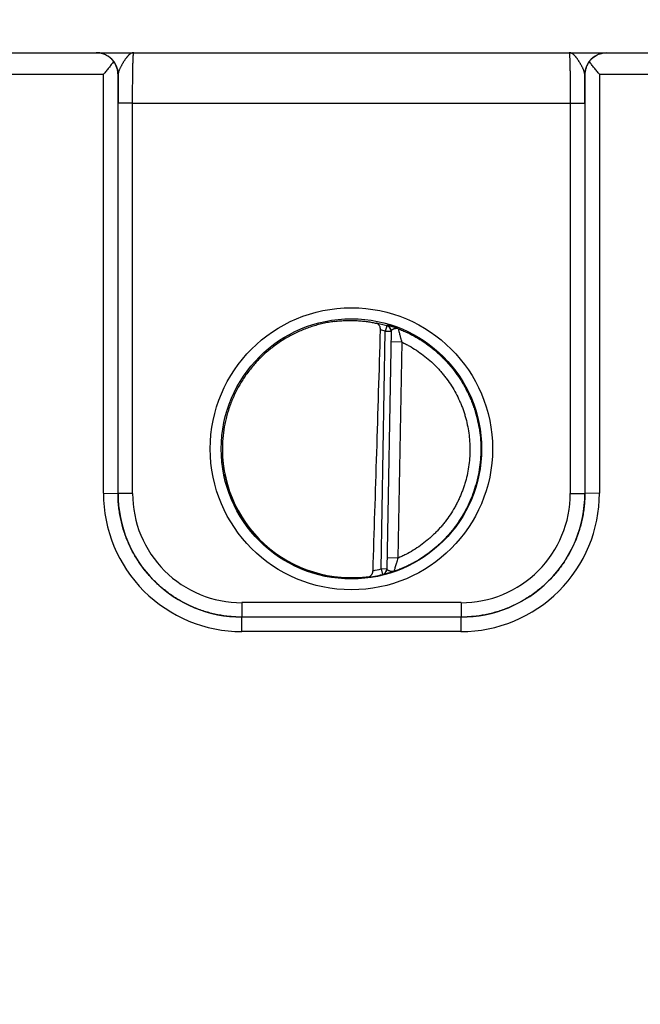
# Model space of a CAD drawing. Header units: inches. Extents: x 0 to 34, y 0 to 22.
# Tile 5 of 118: x 11.756 to 12.607, y 6.589 to 7.941. Entities that reach past the tile are written whole.
import ezdxf

# ---------------------------------------------------------------- set-up
doc = ezdxf.new("R2010")
doc.units = ezdxf.units.IN
doc.header["$LTSCALE"] = 1.87
doc.header["$MEASUREMENT"] = 0
doc.layers.get('0').update_dxf_attribs({"linetype": 'CONTINUOUS'})
doc.layers.add('DIMENSIONS', color=7, linetype='CONTINUOUS')
doc.styles.get("Standard").update_dxf_attribs({"font": 'txt', "width": 0.8})
doc.dimstyles.new('DIMSTYLE_1', dxfattribs={"dimtxt": 0.125, "dimasz": 0.18, "dimexe": 0.18, "dimexo": 0.0625, "dimgap": 0.09, "dimtad": 0, "dimtih": 1, "dimtoh": 1, "dimzin": 4, "dimdsep": 46, "dimtxsty": 'STANDARD', "dimblk": '_FILLED', "dimblk1": '_FILLED', "dimblk2": '_FILLED', "dimcen": 0.09, "dimadec": 0, "dimazin": 0, "dimtp": 0.01, "dimtm": 0.01, "dimtfac": 1, "dimtofl": 0, "dimtmove": 0, "dimatfit": 3, "dimldrblk": '_FILLED', "dimfxl": 1, "dimtolj": 1, "dimtzin": 4, "dimarcsym": 0})

# ---------------------------------------------------------------- blocks, each defined once
blk = doc.blocks.new('*D21')
at = {"layer": 'DIMENSIONS', "color": 2, "linetype": 'CONTINUOUS'}
for p, q in [((17.9524, 8.403), (17.9524, 8.5835)), ((17.7794, 8.1224), (17.9524, 8.403)), ((17.7794, 6.6766), (17.7794, 8.1224))]:
    blk.add_line(p, q, dxfattribs=at)
at = {"layer": 'DIMENSIONS', "color": 2, "linetype": 'CONTINUOUS', "insert": (17.8899, 8.646), "char_height": 0.125, "width": 1.325, "attachment_point": 1, "rotation": 90, "line_spacing_factor": 0.9}
blk.add_mtext('12.08{\\Ftxt.shx;\\W1.000000;\\H0.125000; }[306.8]', dxfattribs=at)
blk = doc.blocks.new('_FILLED')
at = {"color": 0, "linetype": 'BYBLOCK'}
blk.add_solid([(0, 0), (-1, 0.1736), (-1, -0.1736)], dxfattribs=at)
blk = doc.blocks.new('*D24')
at = {"layer": 'DIMENSIONS', "color": 2, "linetype": 'CONTINUOUS'}
blk.add_line((17.622, 6.2695), (17.622, 8.5835), dxfattribs=at)
at = {"layer": 'DIMENSIONS', "color": 2, "linetype": 'CONTINUOUS', "insert": (17.5595, 8.646), "char_height": 0.125, "width": 1.325, "attachment_point": 1, "rotation": 90, "line_spacing_factor": 0.9}
blk.add_mtext('11.92{\\Ftxt.shx;\\W1.000000;\\H0.125000; }[302.8]', dxfattribs=at)

msp = doc.modelspace()

# ---------------------------------------------------------------- linework, layer by layer
at = {"color": 7, "linetype": 'CONTINUOUS'}
for p, q in [((9.7833, 7.896), (17.563, 7.896)), ((11.6214, 7.8663), (11.8707, 7.8663)), ((11.8707, 7.291), (11.8707, 7.8663)), ((11.8907, 7.2908), (11.8907, 7.866)), ((11.8909, 7.866), (11.8907, 7.866)), ((12.5314, 7.866), (12.5312, 7.866)), ((12.5314, 7.866), (12.5314, 7.2908)), ((12.5514, 7.8663), (12.5514, 7.291)), ((12.5514, 7.8663), (12.8007, 7.8663)), ((11.8907, 7.2908), (11.8907, 7.8268)), ((11.9107, 7.8266), (11.8907, 7.8268)), ((11.9107, 7.2906), (11.9107, 7.8266)), ((11.9107, 7.8266), (12.5114, 7.8266)), ((12.5114, 7.8266), (12.5314, 7.8268)), ((12.5114, 7.8266), (12.5114, 7.2906)), ((12.5314, 7.8268), (12.5314, 7.2908)), ((12.2597, 7.5209), (12.2575, 7.5133)), ((12.2597, 7.5214), (12.2597, 7.5209)), ((12.2518, 7.187), (12.2575, 7.5133)), ((12.2654, 7.5132), (12.2575, 7.5133)), ((12.2654, 7.5137), (12.2597, 7.1867)), ((12.2801, 7.4986), (12.2651, 7.4988)), ((12.2801, 7.4986), (12.2749, 7.2018)), ((11.8707, 7.291), (11.8907, 7.2908)), ((11.9107, 7.2906), (11.8907, 7.2908)), ((12.5114, 7.2906), (12.5314, 7.2908)), ((12.5514, 7.291), (12.5314, 7.2908)), ((12.2749, 7.2018), (12.2599, 7.2021)), ((12.2597, 7.1869), (12.2518, 7.187)), ((12.2518, 7.187), (12.2537, 7.1794)), ((12.2537, 7.1792), (12.2537, 7.1794)), ((12.0607, 7.1407), (12.0607, 7.1208)), ((12.3614, 7.1407), (12.0607, 7.1407)), ((12.3614, 7.1407), (12.3614, 7.1208)), ((12.0607, 7.101), (12.0607, 7.1208)), ((12.3614, 7.1208), (12.0607, 7.1208)), ((12.3614, 7.1208), (12.0607, 7.1208)), ((12.3614, 7.101), (12.3614, 7.1208)), ((12.3614, 7.101), (12.0607, 7.101))]:
    msp.add_line(p, q, dxfattribs=at)
for centre, radius in [((12.211, 7.352), 0.1937), ((12.211, 7.3519), 0.1787)]:
    msp.add_circle(centre, radius, dxfattribs=at)
for centre, radius, start, end in [((11.8609, 7.866), 0.03, 0.0038, 89.8584), ((12.5612, 7.866), 0.03, 90.1415, 179.9963), ((16.4282, 7.8282), 4.5375, 179.5222, 180.0174), ((7.8515, 7.8276), 4.6799, 359.9898, 0.47), ((12.2108, 7.3499), 0.1779, 74.0687, 78.9234), ((12.2575, 7.5139), 0.00787, 359.0074, 74.1117), ((12.2575, 7.5133), 0.00787, 359.0007, 74.0857), ((12.2109, 7.35), 0.1699, 74.0681, 76.3603), ((12.0606, 7.291), 0.19, 179.9978, 270.0047), ((12.0607, 7.2908), 0.17, 179.9996, 270.0028), ((12.0607, 7.2906), 0.15, 179.9978, 270.0047), ((12.3614, 7.291), 0.19, 269.9953, 0.0022), ((12.3614, 7.2908), 0.17, 269.9972, 0.0005), ((12.3614, 7.2906), 0.15, 269.9953, 0.0022), ((12.2108, 7.3522), 0.1702, 280.0959, 283.9432), ((12.2518, 7.187), 0.00787, 283.9412, 358.9999), ((12.2518, 7.1868), 0.00787, 283.914, 358.9991), ((12.2108, 7.3522), 0.1781, 277.0014, 283.9435)]:
    msp.add_arc(centre, radius, start, end, dxfattribs=at)
for centre, major_axis, ratio, start_param, end_param in [((12.2327, 10.1094), (-0.078, -4.4688), 0.01745, 0.857621, 0.951729), ((12.211, 7.3521), (0, 0.1771), 1, 1.521607, 3.283994)]:
    msp.add_ellipse(centre, major_axis=major_axis, ratio=ratio, start_param=start_param, end_param=end_param, dxfattribs=at)
for points, knots in [([(11.8846, 7.8838), (11.8842, 7.8843), (11.8835, 7.8853), (11.8822, 7.8867), (11.8809, 7.8881), (11.8791, 7.8897), (11.8767, 7.8914), (11.8741, 7.8928), (11.8721, 7.8938), (11.8705, 7.8944), (11.869, 7.8949), (11.8674, 7.8953), (11.8658, 7.8956), (11.8642, 7.8958), (11.8625, 7.896), (11.8615, 7.896), (11.8609, 7.896)], [0, 0, 0, 0, 0.070576, 0.139538, 0.206998, 0.273072, 0.401496, 0.525839, 0.586793, 0.647064, 0.706757, 0.765974, 0.824811, 0.883366, 0.941733, 1, 1, 1, 1]), ([(11.8846, 7.8838), (11.8841, 7.8831), (11.8831, 7.8817), (11.8814, 7.8796), (11.8797, 7.8774), (11.878, 7.8752), (11.8762, 7.873), (11.8738, 7.87), (11.8719, 7.8678), (11.8707, 7.8663)], [0, 0, 0, 0, 0.11509, 0.234511, 0.357363, 0.482891, 0.610453, 0.739488, 1, 1, 1, 1]), ([(11.8907, 7.866), (11.8907, 7.8668), (11.8906, 7.8683), (11.8903, 7.8706), (11.8898, 7.8729), (11.8892, 7.8751), (11.8883, 7.8774), (11.8873, 7.8796), (11.8861, 7.8817), (11.8851, 7.8831), (11.8846, 7.8838)], [0, 0, 0, 0, 0.120429, 0.24137, 0.363207, 0.486333, 0.611153, 0.738084, 0.867555, 1, 1, 1, 1]), ([(11.9123, 7.896), (11.912, 7.896), (11.9115, 7.896), (11.9108, 7.8959), (11.91, 7.8957), (11.9093, 7.8954), (11.9085, 7.895), (11.9079, 7.8947), (11.9074, 7.8943), (11.9071, 7.8941), (11.9067, 7.8938), (11.9062, 7.8934), (11.9055, 7.8928), (11.9048, 7.8921), (11.904, 7.8913), (11.9033, 7.8904), (11.9027, 7.8896), (11.9022, 7.889), (11.9016, 7.8883), (11.901, 7.8875), (11.9002, 7.8864), (11.8995, 7.8852), (11.8987, 7.8841), (11.898, 7.8828), (11.8972, 7.8816), (11.8965, 7.8803), (11.8958, 7.879), (11.8951, 7.8777), (11.8944, 7.8764), (11.8937, 7.875), (11.8931, 7.8737), (11.8925, 7.8724), (11.892, 7.871), (11.8916, 7.87), (11.8914, 7.8691), (11.8912, 7.8683), (11.891, 7.8672), (11.8909, 7.8664), (11.8909, 7.866)], [0, 0, 0, 0, 0.019196, 0.038662, 0.058565, 0.079115, 0.10053, 0.122928, 0.134526, 0.146405, 0.15858, 0.171065, 0.196981, 0.224161, 0.252622, 0.282367, 0.313368, 0.329326, 0.345579, 0.378942, 0.413388, 0.448832, 0.485179, 0.522314, 0.560115, 0.598437, 0.637129, 0.676022, 0.714925, 0.753634, 0.79193, 0.829576, 0.866322, 0.90193, 0.919237, 0.936175, 0.968884, 1, 1, 1, 1]), ([(11.9107, 7.8266), (11.9107, 7.8289), (11.9107, 7.8334), (11.9107, 7.8402), (11.9108, 7.8467), (11.9108, 7.8531), (11.9109, 7.8593), (11.911, 7.8651), (11.911, 7.8705), (11.9111, 7.8756), (11.9112, 7.8795), (11.9113, 7.8823), (11.9114, 7.8843), (11.9114, 7.8861), (11.9115, 7.8878), (11.9116, 7.8893), (11.9116, 7.8907), (11.9117, 7.8919), (11.9118, 7.8928), (11.9118, 7.8935), (11.9119, 7.8939), (11.9119, 7.8943), (11.9119, 7.8947), (11.912, 7.895), (11.912, 7.8953), (11.9121, 7.8955), (11.9121, 7.8956), (11.9121, 7.8958), (11.9121, 7.8958), (11.9122, 7.8959), (11.9122, 7.8959), (11.9122, 7.896), (11.9122, 7.896), (11.9122, 7.896), (11.9122, 7.896), (11.9122, 7.896), (11.9123, 7.896)], [0, 0, 0, 0, 0.098183, 0.195346, 0.290565, 0.382933, 0.47157, 0.555633, 0.634321, 0.706886, 0.772639, 0.802763, 0.830956, 0.857151, 0.881285, 0.903302, 0.92315, 0.940782, 0.95616, 0.962991, 0.969246, 0.974922, 0.980015, 0.984523, 0.988445, 0.991781, 0.994531, 0.995688, 0.9967, 0.99757, 0.998298, 0.998891, 0.999357, 0.999547, 0.999714, 1, 1, 1, 1]), ([(12.5098, 7.896), (12.5098, 7.896), (12.5098, 7.896), (12.5099, 7.896), (12.5099, 7.896), (12.5099, 7.896), (12.5099, 7.8959), (12.5099, 7.8959), (12.5099, 7.8958), (12.51, 7.8958), (12.51, 7.8956), (12.51, 7.8955), (12.5101, 7.8953), (12.5101, 7.895), (12.5101, 7.8947), (12.5102, 7.8943), (12.5102, 7.8939), (12.5102, 7.8935), (12.5103, 7.8928), (12.5104, 7.8919), (12.5104, 7.8907), (12.5105, 7.8893), (12.5106, 7.8878), (12.5106, 7.8861), (12.5107, 7.8843), (12.5108, 7.8823), (12.5108, 7.8795), (12.5109, 7.8756), (12.511, 7.8705), (12.5111, 7.8651), (12.5112, 7.8593), (12.5113, 7.8531), (12.5113, 7.8467), (12.5114, 7.8402), (12.5114, 7.8334), (12.5114, 7.8289), (12.5114, 7.8266)], [0, 0, 0, 0, 0.000286, 0.000453, 0.000643, 0.001109, 0.001702, 0.002431, 0.0033, 0.004312, 0.005469, 0.008219, 0.011555, 0.015477, 0.019986, 0.025079, 0.030755, 0.03701, 0.043841, 0.059218, 0.076851, 0.096699, 0.118716, 0.142851, 0.169045, 0.197238, 0.227362, 0.293115, 0.365681, 0.444369, 0.528431, 0.617068, 0.709435, 0.804654, 0.901818, 1, 1, 1, 1]), ([(12.5312, 7.866), (12.5312, 7.8664), (12.5311, 7.8672), (12.5309, 7.8683), (12.5307, 7.8691), (12.5304, 7.87), (12.5301, 7.871), (12.5296, 7.8724), (12.529, 7.8737), (12.5284, 7.875), (12.5277, 7.8764), (12.527, 7.8777), (12.5263, 7.879), (12.5256, 7.8803), (12.5248, 7.8816), (12.5241, 7.8828), (12.5233, 7.8841), (12.5226, 7.8852), (12.5218, 7.8864), (12.5211, 7.8875), (12.5204, 7.8883), (12.5199, 7.889), (12.5194, 7.8896), (12.5188, 7.8904), (12.518, 7.8913), (12.5173, 7.8921), (12.5165, 7.8928), (12.5159, 7.8934), (12.5154, 7.8938), (12.515, 7.8941), (12.5147, 7.8943), (12.5142, 7.8947), (12.5135, 7.895), (12.5128, 7.8954), (12.5121, 7.8957), (12.5113, 7.8959), (12.5106, 7.896), (12.5101, 7.896), (12.5098, 7.896)], [0, 0, 0, 0, 0.031119, 0.063826, 0.080763, 0.09807, 0.133679, 0.170425, 0.208071, 0.246367, 0.285075, 0.323979, 0.362872, 0.401563, 0.439886, 0.477686, 0.514822, 0.551168, 0.586613, 0.621059, 0.654421, 0.670674, 0.686632, 0.717634, 0.747378, 0.775839, 0.80302, 0.828936, 0.841421, 0.853597, 0.865476, 0.877074, 0.89947, 0.920884, 0.941435, 0.961339, 0.980808, 1, 1, 1, 1]), ([(12.5375, 7.8838), (12.5369, 7.8831), (12.536, 7.8817), (12.5348, 7.8796), (12.5338, 7.8774), (12.5329, 7.8751), (12.5323, 7.8729), (12.5318, 7.8706), (12.5315, 7.8683), (12.5314, 7.8668), (12.5314, 7.866)], [0, 0, 0, 0, 0.132445, 0.261916, 0.388847, 0.513667, 0.636793, 0.75863, 0.879571, 1, 1, 1, 1]), ([(12.5375, 7.8838), (12.5378, 7.8843), (12.5386, 7.8853), (12.5403, 7.8872), (12.5425, 7.8893), (12.5454, 7.8914), (12.5484, 7.8931), (12.5511, 7.8942), (12.5532, 7.8949), (12.5548, 7.8953), (12.5564, 7.8956), (12.558, 7.8959), (12.5596, 7.896), (12.5607, 7.896), (12.5612, 7.896)], [0, 0, 0, 0, 0.070595, 0.139571, 0.273057, 0.401489, 0.525834, 0.647012, 0.706708, 0.765928, 0.824772, 0.883336, 0.941714, 1, 1, 1, 1]), ([(12.5514, 7.8663), (12.5502, 7.8678), (12.5483, 7.87), (12.5459, 7.873), (12.5441, 7.8752), (12.5424, 7.8774), (12.5407, 7.8796), (12.539, 7.8817), (12.538, 7.8831), (12.5375, 7.8838)], [0, 0, 0, 0, 0.260512, 0.389547, 0.517109, 0.642637, 0.765489, 0.88491, 1, 1, 1, 1]), ([(12.1876, 7.5268), (12.185, 7.5265), (12.1797, 7.5257), (12.1719, 7.5241), (12.1641, 7.5221), (12.1565, 7.5198), (12.1489, 7.5172), (12.1415, 7.5142), (12.1342, 7.5109), (12.1247, 7.5061), (12.1133, 7.4992), (12.1025, 7.4914), (12.0943, 7.4846), (12.0884, 7.4792), (12.0827, 7.4735), (12.0774, 7.4676), (12.0723, 7.4614), (12.0674, 7.4551), (12.0629, 7.4485), (12.0587, 7.4417), (12.0547, 7.4347), (12.0511, 7.4276), (12.0478, 7.4203), (12.0449, 7.4129), (12.0423, 7.4053), (12.04, 7.3976), (12.0381, 7.3899), (12.036, 7.3794), (12.0343, 7.3662), (12.0338, 7.3555), (12.0339, 7.3502)], [0, 0, 0, 0, 0.031255, 0.062509, 0.093763, 0.125017, 0.156271, 0.187525, 0.218779, 0.250033, 0.312524, 0.375014, 0.406266, 0.437519, 0.468771, 0.500023, 0.531275, 0.562526, 0.593778, 0.625029, 0.65628, 0.687531, 0.718781, 0.750032, 0.781282, 0.812532, 0.843782, 0.875032, 0.937516, 1, 1, 1, 1]), ([(12.1876, 7.5268), (12.1903, 7.5272), (12.1956, 7.5278), (12.2036, 7.5283), (12.2114, 7.5284), (12.2189, 7.5281), (12.2261, 7.5275), (12.2329, 7.5267), (12.2391, 7.5257), (12.2431, 7.5249), (12.245, 7.5244)], [0, 0, 0, 0, 0.140151, 0.278822, 0.414485, 0.545659, 0.670975, 0.789193, 0.899204, 1, 1, 1, 1]), ([(12.2509, 7.5151), (12.2509, 7.5154), (12.2509, 7.516), (12.2508, 7.5169), (12.2507, 7.5178), (12.2505, 7.5186), (12.2503, 7.5194), (12.2499, 7.5204), (12.2494, 7.5213), (12.2488, 7.522), (12.2483, 7.5226), (12.2478, 7.523), (12.2473, 7.5234), (12.2468, 7.5238), (12.2462, 7.5241), (12.2456, 7.5243), (12.2452, 7.5244), (12.245, 7.5244)], [0, 0, 0, 0, 0.0763, 0.151748, 0.225661, 0.297551, 0.367107, 0.434175, 0.56075, 0.620618, 0.678457, 0.734548, 0.789201, 0.842745, 0.895512, 0.947827, 1, 1, 1, 1]), ([(12.2753, 7.5169), (12.2747, 7.5171), (12.2736, 7.5175), (12.2721, 7.5181), (12.2706, 7.5186), (12.2691, 7.5191), (12.2677, 7.5195), (12.2664, 7.5199), (12.2652, 7.5202), (12.2641, 7.5205), (12.2631, 7.5208), (12.2624, 7.521), (12.2618, 7.5211), (12.2615, 7.5212), (12.2611, 7.5213), (12.2608, 7.5213), (12.2606, 7.5214), (12.2603, 7.5214), (12.2602, 7.5214), (12.26, 7.5215), (12.26, 7.5215), (12.2599, 7.5215), (12.2598, 7.5215), (12.2598, 7.5215), (12.2597, 7.5215), (12.2597, 7.5215), (12.2597, 7.5215), (12.2597, 7.5215), (12.2597, 7.5215), (12.2597, 7.5215), (12.2597, 7.5214), (12.2597, 7.5214)], [0, 0, 0, 0, 0.106472, 0.209217, 0.307692, 0.401404, 0.489897, 0.572718, 0.64944, 0.719632, 0.782875, 0.83875, 0.863801, 0.88686, 0.90788, 0.926817, 0.943628, 0.958272, 0.970713, 0.976098, 0.980922, 0.985184, 0.988881, 0.992014, 0.994586, 0.99661, 0.998113, 0.99869, 0.999173, 0.999594, 1, 1, 1, 1]), ([(12.2753, 7.5169), (12.275, 7.517), (12.2746, 7.5171), (12.2741, 7.5172), (12.2737, 7.5172), (12.2733, 7.5172), (12.2729, 7.5172), (12.2724, 7.5172), (12.2719, 7.5171), (12.2713, 7.517), (12.2708, 7.5169), (12.2704, 7.5168), (12.27, 7.5167), (12.2696, 7.5166), (12.2692, 7.5165), (12.2688, 7.5163), (12.2685, 7.5162), (12.2681, 7.5161), (12.2678, 7.5159), (12.2675, 7.5158), (12.2672, 7.5156), (12.2669, 7.5155), (12.2666, 7.5153), (12.2664, 7.5152), (12.2662, 7.515), (12.266, 7.5148), (12.2658, 7.5147), (12.2656, 7.5145), (12.2655, 7.5143), (12.2654, 7.5141), (12.2654, 7.5139), (12.2654, 7.5138), (12.2654, 7.5137)], [0, 0, 0, 0, 0.072898, 0.109171, 0.145609, 0.182247, 0.219088, 0.256236, 0.293676, 0.368923, 0.406578, 0.444131, 0.481453, 0.518379, 0.554778, 0.590536, 0.62552, 0.659591, 0.692628, 0.724515, 0.755142, 0.78441, 0.812233, 0.838544, 0.863305, 0.886507, 0.908179, 0.928423, 0.947416, 0.965412, 0.982785, 1, 1, 1, 1]), ([(12.2753, 7.5169), (12.2753, 7.5169), (12.2753, 7.5169), (12.2753, 7.5169), (12.2753, 7.5168), (12.2753, 7.5167), (12.2753, 7.5166), (12.2754, 7.5163), (12.2755, 7.5159), (12.2756, 7.5155), (12.2758, 7.5146), (12.2762, 7.513), (12.2767, 7.511), (12.2771, 7.5095), (12.2773, 7.5086), (12.2776, 7.5076), (12.2779, 7.5064), (12.2783, 7.5048), (12.2787, 7.5033), (12.2793, 7.5012), (12.2798, 7.4996), (12.2801, 7.4986)], [0, 0, 0, 0, 0.001033, 0.002791, 0.005275, 0.008477, 0.017002, 0.028302, 0.058876, 0.077938, 0.099353, 0.205866, 0.33916, 0.413269, 0.451786, 0.491142, 0.571999, 0.655156, 0.740018, 0.826068, 1, 1, 1, 1]), ([(12.2753, 7.5169), (12.2773, 7.5161), (12.2815, 7.5144), (12.2896, 7.5107), (12.2995, 7.5056), (12.3108, 7.4985), (12.3198, 7.4919), (12.3267, 7.4862), (12.3317, 7.4818), (12.3365, 7.4771), (12.3411, 7.4723), (12.3456, 7.4673), (12.3513, 7.4605), (12.3579, 7.4515), (12.365, 7.4402), (12.3702, 7.4303), (12.3739, 7.4222), (12.3765, 7.416), (12.3788, 7.4097), (12.3816, 7.4012), (12.3844, 7.3905), (12.3869, 7.3773), (12.3884, 7.364), (12.3887, 7.3551), (12.3886, 7.3506)], [0, 0, 0, 0, 0.031253, 0.062507, 0.125003, 0.187499, 0.249995, 0.281248, 0.312501, 0.343755, 0.375008, 0.406262, 0.437515, 0.500011, 0.562507, 0.625003, 0.656256, 0.68751, 0.718763, 0.750017, 0.812513, 0.875008, 0.937504, 1, 1, 1, 1]), ([(12.2801, 7.4986), (12.2819, 7.4977), (12.2853, 7.496), (12.2921, 7.4924), (12.3003, 7.4874), (12.3097, 7.4807), (12.3187, 7.4734), (12.3257, 7.4668), (12.331, 7.4612), (12.3348, 7.4569), (12.3385, 7.4524), (12.3431, 7.4463), (12.3486, 7.4383), (12.3544, 7.4284), (12.3586, 7.4197), (12.3617, 7.4127), (12.3638, 7.4073), (12.3656, 7.4018), (12.3679, 7.3945), (12.3702, 7.3851), (12.3722, 7.3737), (12.3734, 7.3622), (12.3737, 7.3545), (12.3736, 7.3507)], [0, 0, 0, 0, 0.031253, 0.062507, 0.125004, 0.187501, 0.249998, 0.312494, 0.343748, 0.375001, 0.406255, 0.437508, 0.500005, 0.562502, 0.624999, 0.656252, 0.687506, 0.718759, 0.750012, 0.812509, 0.875006, 0.937503, 1, 1, 1, 1]), ([(12.0339, 7.3502), (12.0339, 7.3451), (12.0344, 7.3347), (12.0362, 7.3219), (12.0382, 7.3118), (12.0401, 7.3043), (12.0423, 7.2969), (12.0449, 7.2896), (12.0477, 7.2824), (12.0509, 7.2753), (12.0543, 7.2684), (12.0593, 7.2594), (12.0664, 7.2485), (12.0743, 7.2383), (12.0811, 7.2306), (12.0865, 7.225), (12.0921, 7.2197), (12.0999, 7.213), (12.1102, 7.2052), (12.1212, 7.1983), (12.1303, 7.1934), (12.1372, 7.19), (12.1443, 7.187), (12.1516, 7.1842), (12.1589, 7.1818), (12.1664, 7.1796), (12.1739, 7.1779), (12.179, 7.1769), (12.1815, 7.1765)], [0, 0, 0, 0, 0.062486, 0.124973, 0.156224, 0.187475, 0.218726, 0.249977, 0.281228, 0.31248, 0.343731, 0.374983, 0.437473, 0.499963, 0.531216, 0.562469, 0.593722, 0.624975, 0.687468, 0.749961, 0.781216, 0.81247, 0.843725, 0.874979, 0.906234, 0.93749, 0.968745, 1, 1, 1, 1]), ([(12.3886, 7.3506), (12.3886, 7.3461), (12.3882, 7.337), (12.3866, 7.3234), (12.3839, 7.31), (12.3802, 7.2968), (12.3755, 7.2839), (12.3699, 7.2715), (12.3632, 7.2595), (12.3557, 7.2481), (12.3488, 7.239), (12.3428, 7.2322), (12.3381, 7.2272), (12.3332, 7.2224), (12.3265, 7.2162), (12.3176, 7.2091), (12.3064, 7.2013), (12.2965, 7.1955), (12.2884, 7.1914), (12.2822, 7.1886), (12.2759, 7.1859), (12.2716, 7.1844), (12.2694, 7.1836)], [0, 0, 0, 0, 0.062497, 0.124994, 0.187491, 0.249988, 0.312485, 0.374982, 0.43748, 0.499977, 0.562474, 0.593728, 0.624983, 0.656237, 0.687491, 0.749988, 0.812486, 0.874983, 0.906237, 0.937491, 0.968746, 1, 1, 1, 1]), ([(12.3736, 7.3507), (12.3736, 7.3468), (12.3733, 7.3389), (12.372, 7.3271), (12.3698, 7.3155), (12.3673, 7.306), (12.3648, 7.2985), (12.3628, 7.2929), (12.3606, 7.2874), (12.3582, 7.282), (12.3556, 7.2767), (12.3518, 7.2698), (12.3467, 7.2614), (12.3409, 7.2534), (12.336, 7.2472), (12.3321, 7.2428), (12.3281, 7.2384), (12.3239, 7.2343), (12.3196, 7.2302), (12.3136, 7.2251), (12.3058, 7.2191), (12.296, 7.2125), (12.2874, 7.2077), (12.2803, 7.2042), (12.2767, 7.2026), (12.2749, 7.2018)], [0, 0, 0, 0, 0.062495, 0.124991, 0.187486, 0.249982, 0.281235, 0.312488, 0.343741, 0.374993, 0.406246, 0.437499, 0.499995, 0.56249, 0.593743, 0.624996, 0.656249, 0.687502, 0.718755, 0.750008, 0.812503, 0.874999, 0.937494, 0.968747, 1, 1, 1, 1]), ([(12.0607, 7.1208), (12.0579, 7.1208), (12.0523, 7.121), (12.044, 7.1216), (12.0357, 7.1226), (12.0275, 7.124), (12.0193, 7.1259), (12.0113, 7.1281), (12.0034, 7.1307), (11.9956, 7.1337), (11.988, 7.1371), (11.9805, 7.1408), (11.9732, 7.145), (11.9662, 7.1494), (11.9594, 7.1542), (11.9528, 7.1594), (11.9465, 7.1648), (11.9404, 7.1706), (11.9347, 7.1766), (11.9292, 7.1829), (11.9241, 7.1895), (11.9193, 7.1963), (11.9148, 7.2034), (11.9107, 7.2106), (11.9069, 7.2181), (11.9036, 7.2257), (11.9006, 7.2335), (11.8979, 7.2414), (11.8957, 7.2495), (11.8939, 7.2576), (11.8925, 7.2659), (11.8914, 7.2741), (11.8908, 7.2825), (11.8907, 7.288), (11.8907, 7.2908)], [0, 0, 0, 0, 0.031251, 0.062501, 0.093752, 0.125003, 0.156254, 0.187504, 0.218755, 0.250006, 0.281256, 0.312507, 0.343757, 0.375008, 0.406258, 0.437509, 0.468759, 0.500009, 0.531259, 0.562509, 0.593759, 0.625009, 0.656258, 0.687508, 0.718758, 0.750007, 0.781256, 0.812506, 0.843755, 0.875004, 0.906253, 0.937502, 0.968751, 1, 1, 1, 1]), ([(11.8907, 7.2908), (11.8907, 7.2908), (11.8907, 7.2908), (11.8907, 7.2908), (11.8907, 7.2908), (11.8907, 7.2908), (11.8907, 7.2908)], [0, 0, 0, 0, 0.269142, 0.532263, 0.767297, 1, 1, 1, 1]), ([(12.5314, 7.2908), (12.5314, 7.288), (12.5313, 7.2825), (12.5306, 7.2741), (12.5296, 7.2659), (12.5282, 7.2576), (12.5264, 7.2495), (12.5241, 7.2414), (12.5215, 7.2335), (12.5185, 7.2257), (12.5151, 7.2181), (12.5114, 7.2106), (12.5073, 7.2034), (12.5028, 7.1963), (12.498, 7.1895), (12.4929, 7.1829), (12.4874, 7.1766), (12.4817, 7.1706), (12.4756, 7.1648), (12.4693, 7.1594), (12.4627, 7.1542), (12.4559, 7.1494), (12.4488, 7.145), (12.4416, 7.1408), (12.4341, 7.1371), (12.4265, 7.1337), (12.4187, 7.1307), (12.4108, 7.1281), (12.4027, 7.1259), (12.3946, 7.124), (12.3864, 7.1226), (12.3781, 7.1216), (12.3698, 7.121), (12.3642, 7.1208), (12.3614, 7.1208)], [0, 0, 0, 0, 0.031249, 0.062498, 0.093747, 0.124996, 0.156245, 0.187494, 0.218744, 0.249993, 0.281242, 0.312492, 0.343742, 0.374991, 0.406241, 0.437491, 0.468741, 0.499991, 0.531241, 0.562492, 0.593742, 0.624992, 0.656243, 0.687493, 0.718744, 0.749994, 0.781245, 0.812496, 0.843746, 0.874997, 0.906248, 0.937499, 0.968749, 1, 1, 1, 1]), ([(12.5314, 7.2908), (12.5314, 7.2908), (12.5314, 7.2908), (12.5314, 7.2908), (12.5314, 7.2908), (12.5314, 7.2908), (12.5314, 7.2908)], [0, 0, 0, 0, 0.271133, 0.535342, 0.768839, 1, 1, 1, 1]), ([(12.2749, 7.2018), (12.2746, 7.2008), (12.2741, 7.1992), (12.2734, 7.1971), (12.2727, 7.195), (12.272, 7.1926), (12.2712, 7.1898), (12.2705, 7.1875), (12.27, 7.1858), (12.2697, 7.1847), (12.2696, 7.1841), (12.2695, 7.1838), (12.2695, 7.1837), (12.2694, 7.1836)], [0, 0, 0, 0, 0.175498, 0.262304, 0.347885, 0.513154, 0.665995, 0.79952, 0.905359, 0.945088, 0.97462, 0.993112, 1, 1, 1, 1]), ([(12.2325, 7.1755), (12.233, 7.1755), (12.2337, 7.1757), (12.2347, 7.176), (12.2354, 7.1763), (12.236, 7.1766), (12.2367, 7.1771), (12.2373, 7.1775), (12.2379, 7.1781), (12.2384, 7.1787), (12.2389, 7.1794), (12.2394, 7.1801), (12.2398, 7.1809), (12.2401, 7.1818), (12.2405, 7.183), (12.2406, 7.184), (12.2406, 7.1846)], [0, 0, 0, 0, 0.112026, 0.168031, 0.22427, 0.280975, 0.3384, 0.396816, 0.456504, 0.517737, 0.580768, 0.645802, 0.712967, 0.782269, 0.853544, 1, 1, 1, 1]), ([(12.2694, 7.1836), (12.2692, 7.1835), (12.2686, 7.1833), (12.2678, 7.1831), (12.267, 7.1828), (12.2659, 7.1825), (12.2647, 7.1821), (12.2632, 7.1816), (12.2618, 7.1812), (12.2605, 7.1808), (12.2593, 7.1805), (12.2582, 7.1802), (12.2573, 7.18), (12.2567, 7.1798), (12.2563, 7.1797), (12.2559, 7.1796), (12.2555, 7.1795), (12.2552, 7.1795), (12.2549, 7.1794), (12.2546, 7.1793), (12.2544, 7.1793), (12.2542, 7.1793), (12.254, 7.1792), (12.2539, 7.1792), (12.2539, 7.1792), (12.2538, 7.1792), (12.2538, 7.1792), (12.2537, 7.1792), (12.2537, 7.1792), (12.2537, 7.1792), (12.2537, 7.1792), (12.2537, 7.1792), (12.2537, 7.1792), (12.2537, 7.1792), (12.2537, 7.1792), (12.2537, 7.1792), (12.2537, 7.1792), (12.2537, 7.1792)], [0, 0, 0, 0, 0.053489, 0.106157, 0.15792, 0.208693, 0.307021, 0.400654, 0.489109, 0.571942, 0.64872, 0.719017, 0.782399, 0.811368, 0.838451, 0.863599, 0.886764, 0.9079, 0.926955, 0.943887, 0.958655, 0.971218, 0.981539, 0.985848, 0.989585, 0.992747, 0.995332, 0.996407, 0.997338, 0.998124, 0.998765, 0.999264, 0.999461, 0.999624, 0.999754, 0.999855, 1, 1, 1, 1]), ([(12.2694, 7.1836), (12.2693, 7.1836), (12.269, 7.1835), (12.2687, 7.1834), (12.2683, 7.1834), (12.2678, 7.1833), (12.2674, 7.1833), (12.267, 7.1833), (12.2666, 7.1834), (12.2662, 7.1834), (12.2658, 7.1835), (12.2654, 7.1836), (12.265, 7.1836), (12.2646, 7.1837), (12.2642, 7.1838), (12.2637, 7.184), (12.2632, 7.1842), (12.2627, 7.1843), (12.2623, 7.1845), (12.262, 7.1846), (12.2617, 7.1848), (12.2614, 7.1849), (12.261, 7.1851), (12.2607, 7.1853), (12.2604, 7.1855), (12.2602, 7.1857), (12.26, 7.1858), (12.2599, 7.186), (12.2598, 7.1862), (12.2597, 7.1863), (12.2597, 7.1865), (12.2597, 7.1866), (12.2597, 7.1867)], [0, 0, 0, 0, 0.037335, 0.074561, 0.111458, 0.148555, 0.185824, 0.223177, 0.260737, 0.298549, 0.336553, 0.374612, 0.412583, 0.450408, 0.48799, 0.525161, 0.597694, 0.632804, 0.666963, 0.700039, 0.731908, 0.762452, 0.791566, 0.845136, 0.869478, 0.892151, 0.913183, 0.932654, 0.950732, 0.967706, 0.983961, 1, 1, 1, 1]), ([(12.2325, 7.1755), (12.2287, 7.175), (12.2229, 7.1744), (12.215, 7.174), (12.2086, 7.174), (12.202, 7.1742), (12.1929, 7.1748), (12.1861, 7.1757), (12.1815, 7.1765)], [0, 0, 0, 0, 0.22139, 0.341572, 0.466911, 0.596457, 0.729199, 1, 1, 1, 1]), ([(12.0607, 7.1208), (12.0607, 7.1208), (12.0607, 7.1208), (12.0607, 7.1208), (12.0607, 7.1208)], [0, 0, 0, 0, 0.570412, 1, 1, 1, 1]), ([(12.3614, 7.1208), (12.3614, 7.1208), (12.3614, 7.1208), (12.3614, 7.1208), (12.3614, 7.1208)], [0, 0, 0, 0, 0.564412, 1, 1, 1, 1])]:
    msp.add_open_spline(points, degree=3, knots=knots, dxfattribs=at)

# ---------------------------------------------------------------- dimensions: what is measured, and where the dimension line sits
at = {"layer": 'DIMENSIONS', "color": 2, "linetype": 'CONTINUOUS'}
for feature_location, offset, dtype, origin, picture, middle in [((17.7794, 6.6766), (0.173, 1.9069), 0, (5.6991, 6.6141), '*D21', (17.9524, 9.3085)), ((17.622, 6.2695), (0, 2.314), 1, (5.6991, 6.207), '*D24', (17.622, 9.3085))]:
    dim = msp.add_ordinate_dim(feature_location=feature_location, offset=offset, dtype=dtype, origin=origin, dimstyle='DIMSTYLE_1', dxfattribs=at)
    dim.commit()
    dim.dimension.update_dxf_attribs({"geometry": picture, "text_midpoint": middle})

doc.saveas('drawing.dxf')
